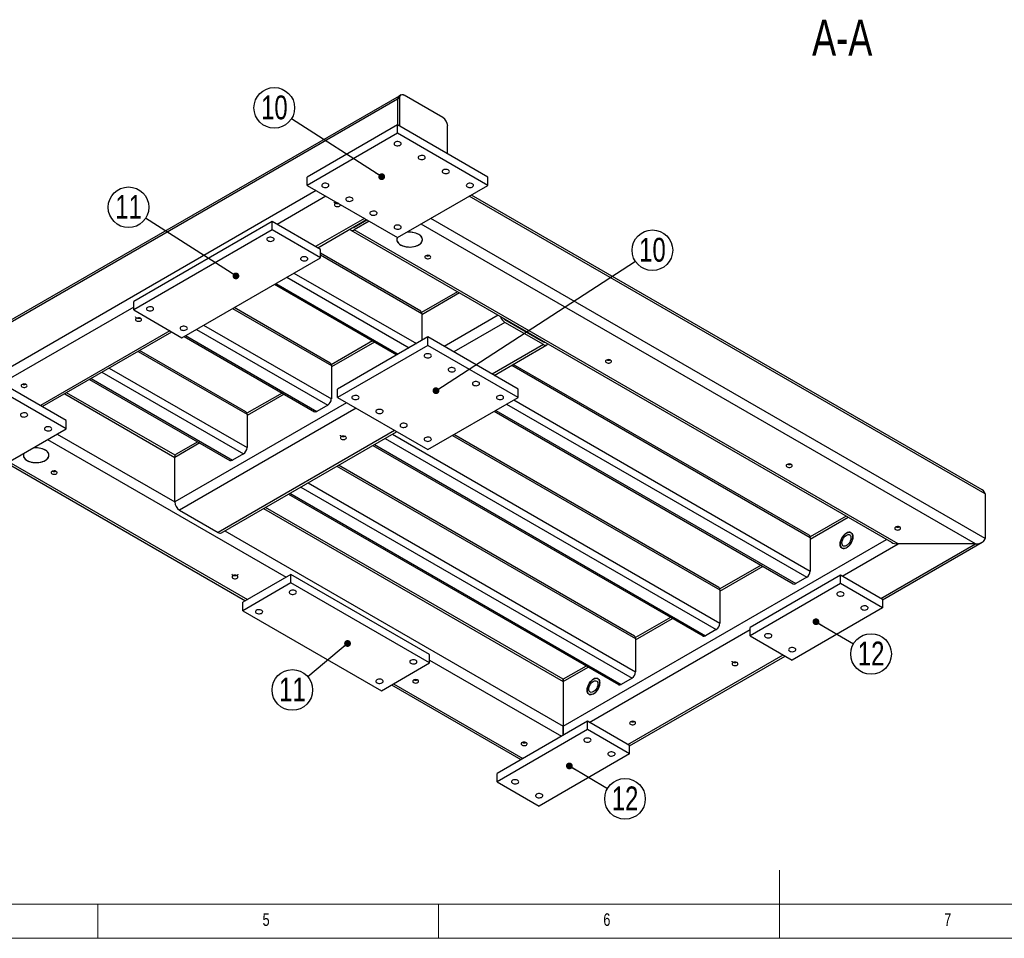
# Model space of a CAD drawing. Header units: millimetres. Extents: x 5 to 589, y 5 to 415.
# Tile 2 of 8: x 186 to 330, y 5 to 140. Entities that reach past the tile are written whole.
import ezdxf

# ---------------------------------------------------------------- set-up
doc = ezdxf.new("R2010")
doc.units = ezdxf.units.MM
doc.layers.add('NOTES', color=6, linetype='Continuous')
doc.layers.add('TRAIT-FORT', color=4, linetype='Continuous', lineweight=25)
doc.styles.add('SLDTEXTSTYLE0', font='TXT', dxfattribs={"width": 0.75})
doc.dimstyles.new('SLDDIMSTYLE5', dxfattribs={"dimtxt": 0.18, "dimasz": 1, "dimexe": 0, "dimexo": 0.0625, "dimgap": 0, "dimtad": 0, "dimtih": 1, "dimtoh": 1, "dimdec": 0, "dimrnd": 1e-09, "dimzin": 0, "dimdsep": 46, "dimtxsty": 'Standard', "dimblk1": 'DOT', "dimblk2": 'DOT', "dimsah": 1, "dimcen": 0.09, "dimadec": 0, "dimazin": 0, "dimtfac": 1, "dimtdec": 0, "dimtofl": 0, "dimtmove": 0, "dimatfit": 3, "dimldrblk": 'DOT', "dimfxl": 1, "dimfrac": 2, "dimtolj": 1, "dimtzin": 0, "dimarcsym": 0})

# ---------------------------------------------------------------- blocks, each defined once
blk = doc.blocks.new('SW_NOTE_19')
at = {"layer": 'NOTES', "color": 0}
blk.add_circle((2.57, -1.52), 2.98, dxfattribs=at)
at = {"layer": 'NOTES', "color": 0, "insert": (2.58, 0.3), "char_height": 3.5, "attachment_point": 2, "style": 'SLDTEXTSTYLE0'}
blk.add_mtext('12', dxfattribs=at)
blk = doc.blocks.new('_Dot')
at = {"color": 0, "linetype": 'ByBlock', "lineweight": -2}
blk.add_line((-0.5, 0), (-1, 0), dxfattribs=at)
at = {"color": 0, "linetype": 'ByBlock', "const_width": 0.5}
blk.add_lwpolyline([(-0.25, 0, 1), (0.25, 0, 1)], format="xyb", close=True, dxfattribs=at)
blk = doc.blocks.new('SW_NOTE_20')
at = {"layer": 'NOTES', "color": 0}
blk.add_circle((2.57, -1.51), 2.98, dxfattribs=at)
at = {"layer": 'NOTES', "color": 0, "insert": (2.58, 0.31), "char_height": 3.5, "attachment_point": 2, "style": 'SLDTEXTSTYLE0'}
blk.add_mtext('12', dxfattribs=at)
blk = doc.blocks.new('SW_NOTE_21')
at = {"layer": 'NOTES', "color": 0}
blk.add_circle((-2.28, -1.92), 2.98, dxfattribs=at)
at = {"layer": 'NOTES', "color": 0, "insert": (-2.27, -0.1), "char_height": 3.5, "attachment_point": 2, "style": 'SLDTEXTSTYLE0'}
blk.add_mtext('11', dxfattribs=at)
blk = doc.blocks.new('SW_NOTE_22')
at = {"layer": 'NOTES', "color": 0}
blk.add_circle((-2.51, 1.61), 2.98, dxfattribs=at)
at = {"layer": 'NOTES', "color": 0, "insert": (-2.5, 3.43), "char_height": 3.5, "attachment_point": 2, "style": 'SLDTEXTSTYLE0'}
blk.add_mtext('10', dxfattribs=at)
blk = doc.blocks.new('SW_NOTE_23')
at = {"layer": 'NOTES', "color": 0}
blk.add_circle((-2.51, 1.61), 2.98, dxfattribs=at)
at = {"layer": 'NOTES', "color": 0, "insert": (-2.5, 3.43), "char_height": 3.5, "attachment_point": 2, "style": 'SLDTEXTSTYLE0'}
blk.add_mtext('11', dxfattribs=at)
blk = doc.blocks.new('SW_NOTE_25')
at = {"layer": 'NOTES', "color": 0}
blk.add_circle((2.5, 1.62), 2.98, dxfattribs=at)
at = {"layer": 'NOTES', "color": 0, "insert": (2.51, 3.44), "char_height": 3.5, "attachment_point": 2, "style": 'SLDTEXTSTYLE0'}
blk.add_mtext('10', dxfattribs=at)

msp = doc.modelspace()

# ---------------------------------------------------------------- linework, layer by layer
at = {"lineweight": 18}
for p, q in [((297, 5), (297, 15)), ((10, 10), (584, 10)), ((197, 10), (197, 5)), ((247, 5), (247, 10)), ((5, 5), (589, 5))]:
    msp.add_line(p, q, dxfattribs=at)
at = {"layer": 'TRAIT-FORT', "lineweight": 25}
for p, q in [((241.19, 128.59), (172.46, 88.91)), ((241.46, 128.74), (241.19, 128.59)), ((247.61, 125.43), (241.96, 128.69)), ((240.99, 128.13), (172.04, 88.33)), ((241.25, 128.28), (240.99, 128.13)), ((240.99, 128.13), (240.99, 124.35)), ((241.25, 128.28), (241.25, 124.2)), ((240.99, 124.35), (227.73, 116.7)), ((240.99, 123.13), (240.99, 124.35)), ((254.24, 116.7), (240.99, 124.35)), ((240.99, 123.13), (227.73, 115.47)), ((254.24, 115.47), (240.99, 123.13)), ((248.32, 120.12), (248.32, 124.2)), ((227.73, 115.47), (227.73, 116.7)), ((254.24, 115.47), (254.24, 116.7)), ((229.05, 114.71), (181.5, 87.26)), ((227.73, 115.47), (240.99, 107.82)), ((240.99, 107.82), (254.24, 115.47)), ((230.47, 113.89), (223.31, 109.76)), ((327.16, 70.22), (251.5, 113.89)), ((326.75, 70.79), (251.8, 114.06)), ((222.6, 110.17), (202.27, 98.43)), ((222.6, 108.94), (222.6, 110.17)), ((229.67, 106.09), (222.6, 110.17)), ((236.12, 110.63), (228.96, 106.49)), ((229.26, 106.33), (236.42, 110.46)), ((234.62, 109.35), (236.48, 110.42)), ((236.83, 110.22), (234.62, 108.94)), ((325.75, 62.87), (244.43, 109.81)), ((327.16, 63.68), (245.85, 110.63)), ((222.6, 108.94), (202.27, 97.21)), ((229.67, 104.86), (222.6, 108.94)), ((234.12, 108.89), (313.44, 63.11)), ((234.62, 109.35), (234.56, 109.39)), ((314.44, 62.87), (234.62, 108.94)), ((229.67, 104.86), (229.67, 106.09)), ((244.37, 97.04), (229.67, 105.52)), ((209.34, 93.13), (229.67, 104.86)), ((229.67, 105.27), (244.52, 96.7)), ((225.78, 102.62), (243.73, 92.26)), ((224.72, 102), (242.66, 91.65)), ((222.91, 100.96), (240.85, 90.6)), ((223.13, 101.09), (241.07, 90.73)), ((249.77, 99.86), (244.51, 96.83)), ((250.06, 99.69), (244.52, 96.49)), ((202.27, 97.21), (202.27, 98.43)), ((202.27, 97.62), (182.91, 86.44)), ((202.27, 97.21), (209.34, 93.13)), ((216.77, 97.41), (231.26, 89.04)), ((231.11, 89.39), (216.99, 97.54)), ((244.52, 96.7), (244.52, 92.72)), ((255.72, 96.43), (247.79, 91.85)), ((256.72, 95.37), (249.21, 91.03)), ((256.78, 95.81), (256.72, 95.78)), ((256.72, 95.78), (262.37, 92.51)), ((262.37, 92.11), (256.72, 95.37)), ((207.57, 94.15), (188.57, 83.18)), ((188.86, 83.01), (207.87, 93.98)), ((211.46, 94.35), (230.73, 83.23)), ((212.52, 94.96), (231.26, 84.15)), ((209.65, 93.31), (228.77, 82.27)), ((209.87, 93.43), (229.14, 82.31)), ((237.29, 92.66), (231.25, 89.17)), ((237.58, 92.49), (231.26, 88.84)), ((245.4, 93.23), (232.15, 85.57)), ((245.4, 92), (245.4, 93.23)), ((258.66, 85.57), (245.4, 93.23)), ((262.44, 92.55), (262.37, 92.51)), ((202.92, 91.12), (218.89, 81.9)), ((218.73, 82.24), (203.14, 91.25)), ((245.4, 92), (232.15, 84.35)), ((258.66, 84.35), (245.4, 92)), ((262.37, 92.11), (254.86, 87.77)), ((255.15, 87.6), (262.87, 92.06)), ((192.37, 80.98), (179.11, 88.64)), ((198.68, 88.67), (218.89, 77)), ((231.26, 89.04), (231.26, 84.15)), ((257.72, 89.08), (301.53, 63.79)), ((301.38, 64.13), (257.94, 89.21)), ((192.37, 79.76), (179.11, 87.41)), ((195.8, 87.01), (216.39, 75.13)), ((196.02, 87.14), (216.77, 75.17)), ((197.61, 88.06), (218.36, 76.08)), ((232.15, 84.35), (232.15, 85.57)), ((258.66, 84.35), (258.66, 85.57)), ((192.14, 84.9), (208.28, 75.57)), ((208.34, 75.88), (192.43, 85.06)), ((224.03, 85), (218.88, 82.03)), ((224.32, 84.84), (218.89, 81.7)), ((232.15, 84.35), (245.4, 76.7)), ((245.4, 76.7), (258.66, 84.35)), ((258.04, 83.99), (301.53, 58.89)), ((233.47, 83.58), (208.28, 69.04)), ((234.89, 82.77), (208.99, 67.82)), ((230.73, 83.23), (229.14, 82.31)), ((255.39, 82.46), (299.41, 57.05)), ((256.98, 83.38), (301, 57.97)), ((192.37, 79.76), (192.37, 80.98)), ((218.89, 81.9), (218.89, 77)), ((255.17, 82.33), (299.03, 57.01)), ((179.11, 72.1), (192.37, 79.76)), ((240.54, 79.5), (214.65, 64.55)), ((189.63, 78.18), (224.63, 57.97)), ((191.05, 78.99), (208.28, 69.04)), ((215.15, 64.5), (240.84, 79.33)), ((239.16, 78.36), (287.74, 50.32)), ((240.22, 78.98), (288.27, 51.23)), ((249.03, 78.79), (288.27, 56.13)), ((288.12, 56.48), (249.25, 78.91)), ((211.95, 77.69), (208.28, 75.57)), ((211.66, 77.86), (208.49, 76.03)), ((237.35, 77.32), (285.78, 49.36)), ((237.57, 77.45), (286.15, 49.4)), ((208.28, 69.04), (208.28, 75.57)), ((218.36, 76.08), (216.77, 75.17)), ((183.68, 74.74), (218.68, 54.53)), ((183.97, 74.91), (218.98, 54.7)), ((232.09, 74.28), (275.9, 48.99)), ((275.74, 49.33), (232.31, 74.41)), ((226.78, 71.22), (275.37, 43.17)), ((227.84, 71.83), (275.9, 44.09)), ((224.97, 70.17), (273.4, 42.22)), ((225.19, 70.3), (273.78, 42.25)), ((327.16, 70.22), (327.16, 63.68)), ((221.3, 68.06), (265.29, 42.66)), ((265.29, 43), (221.6, 68.23)), ((208.99, 67.82), (214.65, 64.55)), ((306.78, 66.95), (301.52, 63.91)), ((301.53, 63.58), (307.07, 66.78)), ((215.65, 64.79), (265.29, 36.13)), ((301.53, 63.79), (301.53, 58.89)), ((265.29, 36.13), (312.73, 63.52)), ((306.22, 58.12), (314.44, 62.87)), ((311.87, 54.86), (325.75, 62.87)), ((312.14, 54.67), (326.75, 63.11)), ((325.75, 62.87), (314.44, 62.87)), ((294.3, 59.75), (288.26, 56.26)), ((288.27, 55.93), (294.59, 59.58)), ((225.34, 58.38), (218.27, 54.3)), ((225.34, 57.15), (225.34, 58.38)), ((245.67, 46.64), (225.34, 58.38)), ((305.95, 58.28), (292.69, 50.62)), ((301, 57.97), (299.41, 57.05)), ((305.95, 57.05), (305.95, 58.28)), ((312.14, 54.7), (305.95, 58.28)), ((225.34, 57.15), (218.27, 53.07)), ((245.67, 45.42), (225.34, 57.15)), ((305.95, 57.05), (292.69, 49.4)), ((312.14, 53.48), (305.95, 57.05)), ((288.27, 56.13), (288.27, 51.23)), ((218.27, 53.07), (218.27, 54.3)), ((312.14, 53.48), (298.88, 45.82)), ((312.14, 54.7), (312.14, 53.48)), ((218.27, 53.07), (238.6, 41.33)), ((281.04, 52.09), (275.89, 49.12)), ((275.9, 48.79), (281.33, 51.92)), ((292.69, 49.4), (292.69, 50.62)), ((269.09, 36.69), (292.69, 50.32)), ((287.74, 50.32), (286.15, 49.4)), ((292.69, 49.4), (298.88, 45.82)), ((275.9, 48.99), (275.9, 44.09)), ((245.67, 45.42), (245.67, 46.64)), ((274.75, 33.43), (297.55, 46.59)), ((275.01, 33.24), (297.85, 46.42)), ((238.6, 41.33), (245.67, 45.42)), ((245.67, 45.83), (265.03, 34.65)), ((268.67, 44.95), (265.29, 43)), ((265.29, 42.66), (268.96, 44.78)), ((240.07, 42.19), (259.08, 31.22)), ((240.37, 42.36), (259.37, 31.38)), ((265.29, 43), (265.29, 42.66)), ((265.29, 42.66), (265.29, 43)), ((265.29, 42.66), (265.29, 36.13)), ((275.37, 43.17), (273.78, 42.25)), ((268.83, 36.84), (255.57, 29.19)), ((265.29, 36.13), (265.29, 34.8)), ((265.29, 34.8), (265.29, 36.13)), ((268.83, 35.62), (268.83, 36.84)), ((275.01, 33.27), (268.83, 36.84)), ((268.83, 35.62), (255.57, 27.97)), ((275.01, 32.05), (268.83, 35.62)), ((275.01, 32.05), (275.01, 33.27)), ((275.01, 32.05), (261.76, 24.39)), ((255.57, 27.97), (255.57, 29.19)), ((255.57, 27.97), (261.76, 24.39))]:
    msp.add_line(p, q, dxfattribs=at)
at = {"layer": 'TRAIT-FORT', "lineweight": 25, "flags": 128}
for points in [[(240.61, 121.81), (240.52, 121.74), (240.46, 121.65), (240.46, 121.56), (240.5, 121.48), (240.58, 121.4), (240.7, 121.34), (240.85, 121.3), (241, 121.29), (241.16, 121.31), (241.3, 121.35), (241.41, 121.42), (241.49, 121.5), (241.52, 121.59), (241.5, 121.68), (241.43, 121.76), (241.33, 121.83), (241.2, 121.88), (241.04, 121.9), (240.89, 121.9), (240.74, 121.87), (240.61, 121.81)], [(244.14, 119.77), (244.05, 119.7), (244, 119.61), (243.99, 119.52), (244.03, 119.43), (244.12, 119.36), (244.24, 119.3), (244.38, 119.26), (244.54, 119.25), (244.7, 119.27), (244.84, 119.31), (244.95, 119.37), (245.02, 119.46), (245.05, 119.55), (245.03, 119.64), (244.97, 119.72), (244.87, 119.79), (244.73, 119.84), (244.58, 119.86), (244.42, 119.86), (244.27, 119.83), (244.14, 119.77)], [(247.68, 117.73), (247.59, 117.66), (247.53, 117.57), (247.53, 117.48), (247.57, 117.39), (247.65, 117.32), (247.77, 117.26), (247.92, 117.22), (248.08, 117.21), (248.23, 117.23), (248.37, 117.27), (248.48, 117.33), (248.56, 117.41), (248.59, 117.5), (248.57, 117.6), (248.51, 117.68), (248.4, 117.75), (248.27, 117.8), (248.12, 117.82), (247.96, 117.82), (247.81, 117.79), (247.68, 117.73)], [(230, 115.69), (229.91, 115.62), (229.86, 115.53), (229.85, 115.44), (229.89, 115.35), (229.98, 115.27), (230.1, 115.22), (230.24, 115.18), (230.4, 115.17), (230.55, 115.19), (230.69, 115.23), (230.81, 115.29), (230.88, 115.37), (230.91, 115.46), (230.89, 115.55), (230.83, 115.64), (230.72, 115.71), (230.59, 115.76), (230.44, 115.78), (230.28, 115.78), (230.13, 115.75), (230, 115.69)], [(251.22, 115.69), (251.12, 115.62), (251.07, 115.53), (251.06, 115.44), (251.1, 115.35), (251.19, 115.27), (251.31, 115.22), (251.45, 115.18), (251.61, 115.17), (251.77, 115.19), (251.91, 115.23), (252.02, 115.29), (252.09, 115.37), (252.12, 115.46), (252.1, 115.55), (252.04, 115.64), (251.94, 115.71), (251.8, 115.76), (251.65, 115.78), (251.49, 115.78), (251.34, 115.75), (251.22, 115.69)], [(232.35, 112.8), (232.34, 112.8), (232.2, 112.78), (232.06, 112.78), (231.92, 112.81), (231.81, 112.86), (231.74, 112.93), (231.71, 113.02), (231.71, 113.03)], [(232.25, 112.86), (232.13, 112.87), (231.99, 112.85), (231.86, 112.81), (231.77, 112.75), (231.72, 112.67), (231.71, 112.59), (231.75, 112.51), (231.84, 112.44)], [(231.84, 112.44), (231.95, 112.39), (232.09, 112.37), (232.24, 112.37), (232.37, 112.4), (232.48, 112.45), (232.55, 112.53), (232.58, 112.61), (232.57, 112.68)], [(233.54, 113.65), (233.44, 113.58), (233.39, 113.49), (233.39, 113.4), (233.43, 113.31), (233.51, 113.23), (233.63, 113.17), (233.78, 113.14), (233.93, 113.13), (234.09, 113.14), (234.23, 113.19), (234.34, 113.25), (234.42, 113.33), (234.44, 113.42), (234.43, 113.51), (234.36, 113.6), (234.26, 113.67), (234.13, 113.71), (233.97, 113.74), (233.82, 113.74), (233.67, 113.7), (233.54, 113.65)], [(237.07, 111.61), (236.98, 111.54), (236.93, 111.45), (236.92, 111.36), (236.96, 111.27), (237.05, 111.19), (237.17, 111.13), (237.31, 111.1), (237.47, 111.09), (237.62, 111.1), (237.76, 111.15), (237.88, 111.21), (237.95, 111.29), (237.98, 111.38), (237.96, 111.47), (237.9, 111.56), (237.8, 111.63), (237.66, 111.67), (237.51, 111.7), (237.35, 111.69), (237.2, 111.66), (237.07, 111.61)], [(240.61, 109.57), (240.52, 109.49), (240.46, 109.41), (240.46, 109.32), (240.5, 109.23), (240.58, 109.15), (240.7, 109.09), (240.85, 109.06), (241, 109.05), (241.16, 109.06), (241.3, 109.1), (241.41, 109.17), (241.49, 109.25), (241.52, 109.34), (241.5, 109.43), (241.43, 109.51), (241.33, 109.58), (241.2, 109.63), (241.04, 109.66), (240.89, 109.65), (240.74, 109.62), (240.61, 109.57)], [(244.08, 106.75), (244.27, 106.88), (244.42, 107.02), (244.53, 107.17), (244.6, 107.33), (244.63, 107.49), (244.61, 107.66), (244.55, 107.82), (244.45, 107.98), (244.31, 108.12), (244.13, 108.25), (243.92, 108.36), (243.68, 108.46), (243.42, 108.53), (243.14, 108.57), (242.86, 108.6), (242.57, 108.59), (242.29, 108.56), (242.27, 108.56)], [(221.96, 107.78), (221.87, 107.71), (221.81, 107.62), (221.81, 107.53), (221.85, 107.44), (221.93, 107.37), (222.05, 107.31), (222.2, 107.27), (222.35, 107.26), (222.51, 107.28), (222.65, 107.32), (222.76, 107.38), (222.84, 107.46), (222.87, 107.55), (222.85, 107.65), (222.78, 107.73), (222.68, 107.8), (222.55, 107.85), (222.39, 107.87), (222.24, 107.87), (222.09, 107.84), (221.96, 107.78)], [(240.96, 107.83), (240.92, 107.74), (240.88, 107.58), (240.89, 107.41), (240.94, 107.25), (241.03, 107.09), (241.16, 106.94), (241.33, 106.81), (241.53, 106.69), (241.76, 106.6), (242.02, 106.52), (242.29, 106.47), (242.57, 106.44), (242.86, 106.43), (243.14, 106.46), (243.42, 106.5), (243.68, 106.57), (243.92, 106.67), (244.13, 106.78), (244.31, 106.91), (244.45, 107.05), (244.55, 107.21), (244.61, 107.37), (244.63, 107.54), (244.6, 107.7), (244.53, 107.86), (244.42, 108.01), (244.27, 108.15), (244.08, 108.28), (244.08, 108.28)], [(240.96, 107.83), (240.94, 107.78), (240.89, 107.62), (240.88, 107.45), (240.92, 107.29), (241, 107.13), (241.12, 106.98), (241.28, 106.84), (241.48, 106.72), (241.7, 106.62), (241.95, 106.54), (242.22, 106.48), (242.5, 106.44), (242.79, 106.43), (243.07, 106.45), (243.35, 106.49), (243.62, 106.55), (243.86, 106.64), (244.08, 106.75)], [(226.91, 104.93), (226.82, 104.85), (226.76, 104.77), (226.76, 104.67), (226.8, 104.59), (226.88, 104.51), (227, 104.45), (227.15, 104.41), (227.3, 104.4), (227.46, 104.42), (227.6, 104.46), (227.71, 104.53), (227.79, 104.61), (227.82, 104.7), (227.8, 104.79), (227.73, 104.87), (227.63, 104.94), (227.5, 104.99), (227.34, 105.01), (227.19, 105.01), (227.04, 104.98), (226.91, 104.93)], [(245.1, 104.79), (245.21, 104.74), (245.35, 104.71), (245.49, 104.72), (245.63, 104.75), (245.74, 104.8), (245.81, 104.87), (245.84, 104.95), (245.82, 105.04), (245.76, 105.11), (245.66, 105.17), (245.53, 105.21), (245.39, 105.22), (245.25, 105.2), (245.12, 105.16), (245.03, 105.09), (244.98, 105.02), (244.97, 104.93), (245.01, 104.85), (245.1, 104.79)], [(204.28, 97.58), (204.19, 97.5), (204.14, 97.42), (204.13, 97.33), (204.17, 97.24), (204.25, 97.16), (204.37, 97.1), (204.52, 97.06), (204.68, 97.05), (204.83, 97.07), (204.97, 97.11), (205.08, 97.18), (205.16, 97.26), (205.19, 97.35), (205.17, 97.44), (205.11, 97.52), (205, 97.59), (204.87, 97.64), (204.72, 97.67), (204.56, 97.66), (204.41, 97.63), (204.28, 97.58)], [(203.29, 96.01), (203.17, 95.96), (203.03, 95.94), (202.89, 95.94), (202.75, 95.97), (202.64, 96.02), (202.57, 96.1), (202.54, 96.18), (202.54, 96.19)], [(202.67, 95.6), (202.79, 95.55), (202.92, 95.53), (203.07, 95.53), (203.2, 95.56), (203.31, 95.62), (203.39, 95.69), (203.42, 95.77), (203.4, 95.85), (203.33, 95.93), (203.23, 95.98), (203.1, 96.02), (202.96, 96.03), (202.82, 96.01), (202.7, 95.97), (202.6, 95.91), (202.55, 95.83), (202.54, 95.75), (202.59, 95.67), (202.67, 95.6)], [(209.23, 94.72), (209.14, 94.65), (209.09, 94.56), (209.08, 94.47), (209.12, 94.38), (209.2, 94.3), (209.32, 94.24), (209.47, 94.21), (209.63, 94.2), (209.78, 94.21), (209.92, 94.26), (210.03, 94.32), (210.11, 94.4), (210.14, 94.49), (210.12, 94.58), (210.06, 94.67), (209.95, 94.74), (209.82, 94.78), (209.67, 94.81), (209.51, 94.8), (209.36, 94.77), (209.23, 94.72)], [(245.03, 90.69), (244.93, 90.62), (244.88, 90.53), (244.88, 90.44), (244.92, 90.35), (245, 90.27), (245.12, 90.21), (245.27, 90.18), (245.42, 90.17), (245.58, 90.18), (245.72, 90.23), (245.83, 90.29), (245.91, 90.37), (245.94, 90.46), (245.92, 90.55), (245.85, 90.64), (245.75, 90.7), (245.62, 90.75), (245.46, 90.78), (245.31, 90.77), (245.16, 90.74), (245.03, 90.69)], [(271.61, 89.48), (271.73, 89.43), (271.87, 89.41), (272.01, 89.41), (272.14, 89.44), (272.25, 89.49), (272.33, 89.56), (272.36, 89.65), (272.34, 89.73), (272.28, 89.8), (272.18, 89.86), (272.05, 89.9), (271.9, 89.91), (271.76, 89.89), (271.64, 89.85), (271.55, 89.79), (271.49, 89.71), (271.49, 89.62), (271.53, 89.55), (271.61, 89.48)], [(248.56, 88.65), (248.47, 88.57), (248.42, 88.49), (248.41, 88.4), (248.45, 88.31), (248.54, 88.23), (248.66, 88.17), (248.8, 88.13), (248.96, 88.12), (249.12, 88.14), (249.26, 88.18), (249.37, 88.25), (249.44, 88.33), (249.47, 88.42), (249.45, 88.51), (249.39, 88.59), (249.29, 88.66), (249.15, 88.71), (249, 88.74), (248.84, 88.73), (248.69, 88.7), (248.56, 88.65)], [(252.1, 86.61), (252.01, 86.53), (251.95, 86.45), (251.95, 86.36), (251.99, 86.27), (252.07, 86.19), (252.19, 86.13), (252.34, 86.09), (252.5, 86.08), (252.65, 86.1), (252.79, 86.14), (252.9, 86.21), (252.98, 86.29), (253.01, 86.38), (252.99, 86.47), (252.93, 86.55), (252.82, 86.62), (252.69, 86.67), (252.54, 86.69), (252.38, 86.69), (252.23, 86.66), (252.1, 86.61)], [(185.87, 85.91), (185.99, 85.86), (186.13, 85.83), (186.27, 85.84), (186.41, 85.87), (186.52, 85.92), (186.59, 85.99), (186.62, 86.07), (186.6, 86.16), (186.54, 86.23), (186.44, 86.29), (186.31, 86.33), (186.17, 86.34), (186.03, 86.32), (185.9, 86.28), (185.81, 86.21), (185.76, 86.14), (185.75, 86.05), (185.79, 85.97), (185.87, 85.91)], [(234.42, 84.57), (234.33, 84.49), (234.28, 84.41), (234.27, 84.31), (234.31, 84.23), (234.4, 84.15), (234.52, 84.09), (234.66, 84.05), (234.82, 84.04), (234.97, 84.06), (235.11, 84.1), (235.23, 84.17), (235.3, 84.25), (235.33, 84.34), (235.31, 84.43), (235.25, 84.51), (235.14, 84.58), (235.01, 84.63), (234.86, 84.65), (234.7, 84.65), (234.55, 84.62), (234.42, 84.57)], [(255.64, 84.57), (255.54, 84.49), (255.49, 84.41), (255.48, 84.31), (255.52, 84.23), (255.61, 84.15), (255.73, 84.09), (255.87, 84.05), (256.03, 84.04), (256.19, 84.06), (256.33, 84.1), (256.44, 84.17), (256.51, 84.25), (256.54, 84.34), (256.52, 84.43), (256.46, 84.51), (256.36, 84.58), (256.22, 84.63), (256.07, 84.65), (255.91, 84.65), (255.76, 84.62), (255.64, 84.57)], [(237.96, 82.52), (237.86, 82.45), (237.81, 82.37), (237.81, 82.27), (237.85, 82.19), (237.93, 82.11), (238.05, 82.05), (238.2, 82.01), (238.35, 82), (238.51, 82.02), (238.65, 82.06), (238.76, 82.13), (238.83, 82.21), (238.86, 82.3), (238.85, 82.39), (238.78, 82.47), (238.68, 82.54), (238.55, 82.59), (238.39, 82.61), (238.23, 82.61), (238.09, 82.58), (237.96, 82.52)], [(185.81, 82.01), (185.71, 81.94), (185.66, 81.85), (185.66, 81.76), (185.7, 81.68), (185.78, 81.6), (185.9, 81.54), (186.05, 81.5), (186.2, 81.49), (186.36, 81.51), (186.5, 81.55), (186.61, 81.62), (186.69, 81.7), (186.72, 81.79), (186.7, 81.88), (186.63, 81.96), (186.53, 82.03), (186.4, 82.08), (186.24, 82.1), (186.09, 82.1), (185.94, 82.07), (185.81, 82.01)], [(189.34, 79.97), (189.25, 79.9), (189.2, 79.81), (189.19, 79.72), (189.23, 79.63), (189.32, 79.56), (189.44, 79.5), (189.58, 79.46), (189.74, 79.45), (189.9, 79.47), (190.04, 79.51), (190.15, 79.57), (190.22, 79.66), (190.25, 79.75), (190.23, 79.84), (190.17, 79.92), (190.07, 79.99), (189.93, 80.04), (189.78, 80.06), (189.62, 80.06), (189.47, 80.03), (189.34, 79.97)], [(241.49, 80.48), (241.4, 80.41), (241.35, 80.32), (241.34, 80.23), (241.38, 80.14), (241.47, 80.07), (241.59, 80.01), (241.73, 79.97), (241.89, 79.96), (242.04, 79.98), (242.18, 80.02), (242.3, 80.08), (242.37, 80.17), (242.4, 80.26), (242.38, 80.35), (242.32, 80.43), (242.22, 80.5), (242.08, 80.55), (241.93, 80.57), (241.77, 80.57), (241.62, 80.54), (241.49, 80.48)], [(233.34, 78.66), (233.22, 78.61), (233.08, 78.59), (232.94, 78.59), (232.81, 78.62), (232.7, 78.68), (232.62, 78.75), (232.59, 78.83), (232.59, 78.84)], [(232.72, 78.25), (232.84, 78.2), (232.98, 78.18), (233.12, 78.18), (233.25, 78.21), (233.36, 78.27), (233.44, 78.34), (233.47, 78.42), (233.45, 78.5), (233.39, 78.58), (233.28, 78.64), (233.15, 78.67), (233.01, 78.68), (232.87, 78.67), (232.75, 78.62), (232.65, 78.56), (232.6, 78.48), (232.6, 78.4), (232.64, 78.32), (232.72, 78.25)], [(245.03, 78.44), (244.93, 78.37), (244.88, 78.28), (244.88, 78.19), (244.92, 78.1), (245, 78.03), (245.12, 77.97), (245.27, 77.93), (245.42, 77.92), (245.58, 77.94), (245.72, 77.98), (245.83, 78.04), (245.91, 78.12), (245.94, 78.21), (245.92, 78.31), (245.85, 78.39), (245.75, 78.46), (245.62, 78.51), (245.46, 78.53), (245.31, 78.53), (245.16, 78.5), (245.03, 78.44)], [(186.14, 76.16), (186.12, 76.11), (186.08, 75.94), (186.09, 75.78), (186.13, 75.61), (186.23, 75.46), (186.36, 75.31), (186.53, 75.17), (186.73, 75.06), (186.96, 74.96), (187.22, 74.88), (187.49, 74.83), (187.77, 74.8), (188.06, 74.8), (188.34, 74.82), (188.62, 74.87), (188.88, 74.94), (189.12, 75.03), (189.33, 75.14), (189.51, 75.27), (189.65, 75.42), (189.75, 75.57), (189.81, 75.73), (189.83, 75.9), (189.8, 76.06), (189.73, 76.23), (189.62, 76.38), (189.46, 76.52), (189.28, 76.64), (189.28, 76.64)], [(189.28, 75.11), (189.46, 75.24), (189.62, 75.38), (189.73, 75.53), (189.8, 75.69), (189.83, 75.86), (189.81, 76.02), (189.75, 76.19), (189.65, 76.34), (189.51, 76.48), (189.33, 76.61), (189.12, 76.73), (188.88, 76.82), (188.62, 76.89), (188.34, 76.94), (188.06, 76.96), (187.77, 76.96), (187.49, 76.93), (187.46, 76.92)], [(186.14, 76.16), (186.13, 76.15), (186.09, 75.98), (186.08, 75.82), (186.12, 75.65), (186.2, 75.49), (186.32, 75.34), (186.48, 75.21), (186.68, 75.08), (186.9, 74.98), (187.15, 74.9), (187.42, 74.84), (187.7, 74.81), (187.99, 74.8), (188.27, 74.81), (188.55, 74.85), (188.82, 74.92), (189.06, 75.01), (189.28, 75.11)], [(298.13, 74.17), (298.25, 74.12), (298.38, 74.1), (298.53, 74.1), (298.66, 74.13), (298.77, 74.19), (298.85, 74.26), (298.87, 74.34), (298.86, 74.42), (298.79, 74.5), (298.69, 74.55), (298.56, 74.59), (298.42, 74.6), (298.28, 74.58), (298.15, 74.54), (298.06, 74.48), (298.01, 74.4), (298, 74.32), (298.04, 74.24), (298.13, 74.17)], [(190.29, 73.15), (190.41, 73.1), (190.55, 73.08), (190.69, 73.08), (190.83, 73.11), (190.94, 73.16), (191.01, 73.24), (191.04, 73.32), (191.02, 73.4), (190.96, 73.47), (190.86, 73.53), (190.73, 73.57), (190.59, 73.58), (190.44, 73.56), (190.32, 73.52), (190.23, 73.46), (190.18, 73.38), (190.17, 73.3), (190.21, 73.22), (190.29, 73.15)], [(314.04, 64.99), (314.16, 64.94), (314.29, 64.91), (314.44, 64.92), (314.57, 64.95), (314.68, 65), (314.75, 65.07), (314.78, 65.15), (314.77, 65.24), (314.7, 65.31), (314.6, 65.37), (314.47, 65.41), (314.33, 65.42), (314.19, 65.4), (314.06, 65.36), (313.97, 65.29), (313.92, 65.22), (313.91, 65.13), (313.95, 65.05), (314.04, 64.99)], [(305.91, 62.84), (305.92, 63.05), (305.97, 63.27), (306.05, 63.49), (306.15, 63.7), (306.28, 63.91), (306.42, 64.1), (306.58, 64.26), (306.75, 64.4), (306.92, 64.5), (307.09, 64.56), (307.25, 64.58), (307.39, 64.56), (307.52, 64.5), (307.62, 64.4), (307.7, 64.27), (307.75, 64.1), (307.76, 63.91), (307.75, 63.71), (307.7, 63.49), (307.62, 63.27), (307.52, 63.05), (307.39, 62.85), (307.25, 62.66), (307.09, 62.49), (306.92, 62.36), (306.75, 62.26), (306.58, 62.2), (306.42, 62.18), (306.28, 62.2), (306.15, 62.26), (306.05, 62.36), (305.97, 62.49), (305.92, 62.65), (305.91, 62.84)], [(306.83, 62.31), (307, 62.42), (307.17, 62.57), (307.32, 62.75), (307.46, 62.95), (307.57, 63.16), (307.67, 63.38), (307.73, 63.6), (307.76, 63.81), (307.76, 64.01), (307.73, 64.19), (307.67, 64.34), (307.57, 64.45), (307.46, 64.53), (307.32, 64.57), (307.17, 64.57), (307, 64.53), (306.83, 64.45), (306.66, 64.33), (306.5, 64.18), (306.35, 64.01), (306.21, 63.81), (306.09, 63.6), (306, 63.38), (305.94, 63.16), (305.91, 62.94), (305.91, 62.75), (305.94, 62.57), (306, 62.42), (306.09, 62.31), (306.21, 62.23), (306.35, 62.19), (306.5, 62.19), (306.66, 62.23), (306.83, 62.31)], [(306.17, 63), (306.19, 63.17), (306.23, 63.35), (306.31, 63.54), (306.41, 63.71), (306.52, 63.88), (306.66, 64.01), (306.8, 64.12), (306.94, 64.2), (307.08, 64.23), (307.21, 64.23), (307.32, 64.18), (307.4, 64.1), (307.46, 63.99), (307.49, 63.84), (307.49, 63.68), (307.46, 63.5), (307.4, 63.31), (307.32, 63.13), (307.21, 62.96), (307.08, 62.81), (306.94, 62.69), (306.8, 62.59), (306.66, 62.54), (306.52, 62.52), (306.41, 62.55), (306.31, 62.61), (306.23, 62.71), (306.19, 62.84), (306.17, 63)], [(217.56, 58.43), (217.55, 58.38), (217.5, 58.3), (217.4, 58.24), (217.28, 58.19), (217.14, 58.18), (217, 58.19), (216.87, 58.22), (216.76, 58.28), (216.7, 58.36), (216.68, 58.43)], [(216.81, 57.84), (216.93, 57.79), (217.07, 57.77), (217.21, 57.77), (217.34, 57.8), (217.45, 57.86), (217.53, 57.93), (217.56, 58.01), (217.54, 58.09), (217.48, 58.17), (217.37, 58.23), (217.25, 58.26), (217.1, 58.27), (216.96, 58.26), (216.84, 58.21), (216.74, 58.15), (216.69, 58.07), (216.69, 57.99), (216.73, 57.91), (216.81, 57.84)], [(225.23, 55.56), (225.36, 55.5), (225.51, 55.47), (225.66, 55.47), (225.82, 55.49), (225.95, 55.54), (226.06, 55.61), (226.12, 55.7), (226.14, 55.79), (226.11, 55.88), (226.03, 55.96), (225.92, 56.02), (225.78, 56.06), (225.63, 56.08), (225.47, 56.07), (225.32, 56.03), (225.2, 55.97), (225.12, 55.9), (225.08, 55.81), (225.08, 55.72), (225.14, 55.63), (225.23, 55.56)], [(305.57, 55.74), (305.48, 55.66), (305.43, 55.58), (305.42, 55.49), (305.46, 55.4), (305.55, 55.32), (305.67, 55.26), (305.81, 55.22), (305.97, 55.21), (306.13, 55.23), (306.27, 55.27), (306.38, 55.34), (306.45, 55.42), (306.48, 55.51), (306.46, 55.6), (306.4, 55.68), (306.3, 55.75), (306.16, 55.8), (306.01, 55.82), (305.85, 55.82), (305.7, 55.79), (305.57, 55.74)], [(309.11, 53.7), (309.02, 53.62), (308.96, 53.54), (308.96, 53.44), (309, 53.36), (309.08, 53.28), (309.2, 53.22), (309.35, 53.18), (309.51, 53.17), (309.66, 53.19), (309.8, 53.23), (309.91, 53.3), (309.99, 53.38), (310.02, 53.47), (310, 53.56), (309.94, 53.64), (309.83, 53.71), (309.7, 53.76), (309.55, 53.78), (309.39, 53.78), (309.24, 53.75), (309.11, 53.7)], [(220.28, 52.7), (220.41, 52.65), (220.56, 52.62), (220.72, 52.61), (220.87, 52.64), (221, 52.68), (221.11, 52.75), (221.17, 52.84), (221.19, 52.93), (221.16, 53.02), (221.08, 53.1), (220.97, 53.16), (220.83, 53.21), (220.68, 53.22), (220.52, 53.21), (220.37, 53.18), (220.25, 53.12), (220.17, 53.04), (220.13, 52.95), (220.13, 52.86), (220.19, 52.77), (220.28, 52.7)], [(294.97, 49.61), (294.87, 49.54), (294.82, 49.45), (294.82, 49.36), (294.86, 49.27), (294.94, 49.2), (295.06, 49.14), (295.21, 49.1), (295.36, 49.09), (295.52, 49.11), (295.66, 49.15), (295.77, 49.21), (295.85, 49.3), (295.87, 49.39), (295.86, 49.48), (295.79, 49.56), (295.69, 49.63), (295.56, 49.68), (295.4, 49.7), (295.25, 49.7), (295.1, 49.67), (294.97, 49.61)], [(298.5, 47.57), (298.41, 47.5), (298.36, 47.41), (298.35, 47.32), (298.39, 47.23), (298.48, 47.16), (298.6, 47.1), (298.74, 47.06), (298.9, 47.05), (299.05, 47.07), (299.19, 47.11), (299.31, 47.17), (299.38, 47.25), (299.41, 47.34), (299.39, 47.44), (299.33, 47.52), (299.23, 47.59), (299.09, 47.64), (298.94, 47.66), (298.78, 47.66), (298.63, 47.63), (298.5, 47.57)], [(242.91, 45.35), (243.03, 45.3), (243.18, 45.27), (243.34, 45.27), (243.5, 45.29), (243.63, 45.34), (243.73, 45.41), (243.8, 45.49), (243.81, 45.58), (243.78, 45.67), (243.71, 45.75), (243.6, 45.82), (243.46, 45.86), (243.3, 45.88), (243.15, 45.87), (243, 45.83), (242.88, 45.77), (242.8, 45.69), (242.76, 45.6), (242.76, 45.51), (242.81, 45.43), (242.91, 45.35)], [(290.79, 45.49), (290.67, 45.45), (290.54, 45.42), (290.39, 45.42), (290.26, 45.46), (290.15, 45.51), (290.07, 45.58), (290.05, 45.66), (290.05, 45.67)], [(290.17, 45.09), (290.29, 45.04), (290.43, 45.01), (290.57, 45.02), (290.71, 45.05), (290.82, 45.1), (290.89, 45.17), (290.92, 45.25), (290.9, 45.34), (290.84, 45.41), (290.74, 45.47), (290.61, 45.51), (290.46, 45.52), (290.32, 45.5), (290.2, 45.46), (290.11, 45.39), (290.05, 45.32), (290.05, 45.23), (290.09, 45.15), (290.17, 45.09)], [(237.96, 42.5), (238.09, 42.44), (238.23, 42.41), (238.39, 42.41), (238.55, 42.43), (238.68, 42.48), (238.78, 42.55), (238.85, 42.63), (238.86, 42.72), (238.83, 42.81), (238.76, 42.89), (238.65, 42.96), (238.51, 43), (238.35, 43.02), (238.2, 43.01), (238.05, 42.97), (237.93, 42.91), (237.85, 42.83), (237.81, 42.75), (237.81, 42.66), (237.86, 42.57), (237.96, 42.5)], [(243.33, 42.53), (243.44, 42.49), (243.58, 42.46), (243.73, 42.47), (243.86, 42.5), (243.97, 42.55), (244.04, 42.62), (244.07, 42.7), (244.06, 42.78), (243.99, 42.86), (243.89, 42.92), (243.76, 42.95), (243.62, 42.96), (243.48, 42.95), (243.35, 42.91), (243.26, 42.84), (243.21, 42.76), (243.2, 42.68), (243.24, 42.6), (243.33, 42.53)], [(268.78, 41.41), (268.8, 41.62), (268.85, 41.84), (268.92, 42.06), (269.03, 42.27), (269.15, 42.48), (269.3, 42.67), (269.46, 42.83), (269.63, 42.97), (269.8, 43.06), (269.97, 43.13), (270.12, 43.15), (270.27, 43.13), (270.4, 43.07), (270.5, 42.97), (270.58, 42.83), (270.62, 42.67), (270.64, 42.48), (270.62, 42.28), (270.58, 42.06), (270.5, 41.84), (270.4, 41.62), (270.27, 41.42), (270.12, 41.23), (269.97, 41.06), (269.8, 40.93), (269.63, 40.83), (269.46, 40.77), (269.3, 40.75), (269.15, 40.77), (269.03, 40.83), (268.92, 40.93), (268.85, 41.06), (268.8, 41.22), (268.78, 41.41)], [(269.71, 40.88), (269.88, 40.99), (270.05, 41.14), (270.2, 41.32), (270.34, 41.52), (270.45, 41.73), (270.54, 41.95), (270.6, 42.17), (270.64, 42.38), (270.64, 42.58), (270.6, 42.76), (270.54, 42.91), (270.45, 43.02), (270.34, 43.1), (270.2, 43.14), (270.05, 43.14), (269.88, 43.1), (269.71, 43.02), (269.54, 42.9), (269.38, 42.75), (269.22, 42.58), (269.09, 42.38), (268.97, 42.17), (268.88, 41.95), (268.82, 41.73), (268.79, 41.51), (268.79, 41.32), (268.82, 41.14), (268.88, 40.99), (268.97, 40.87), (269.09, 40.79), (269.22, 40.75), (269.38, 40.75), (269.54, 40.8), (269.71, 40.88)], [(269.05, 41.57), (269.06, 41.74), (269.11, 41.92), (269.18, 42.11), (269.28, 42.28), (269.4, 42.44), (269.53, 42.58), (269.68, 42.69), (269.82, 42.77), (269.96, 42.8), (270.08, 42.8), (270.19, 42.75), (270.28, 42.67), (270.34, 42.55), (270.37, 42.41), (270.37, 42.25), (270.34, 42.07), (270.28, 41.88), (270.19, 41.7), (270.08, 41.53), (269.96, 41.38), (269.82, 41.25), (269.68, 41.16), (269.53, 41.11), (269.4, 41.09), (269.28, 41.12), (269.18, 41.18), (269.11, 41.28), (269.06, 41.41), (269.05, 41.57)], [(275.15, 36.41), (275.26, 36.36), (275.4, 36.34), (275.55, 36.34), (275.68, 36.37), (275.79, 36.43), (275.86, 36.5), (275.89, 36.58), (275.88, 36.66), (275.81, 36.74), (275.71, 36.8), (275.58, 36.83), (275.44, 36.84), (275.3, 36.82), (275.17, 36.78), (275.08, 36.72), (275.03, 36.64), (275.02, 36.56), (275.06, 36.48), (275.15, 36.41)], [(259.24, 33.35), (259.35, 33.3), (259.49, 33.28), (259.64, 33.28), (259.77, 33.31), (259.88, 33.36), (259.95, 33.44), (259.98, 33.52), (259.97, 33.6), (259.9, 33.67), (259.8, 33.73), (259.67, 33.77), (259.53, 33.78), (259.39, 33.76), (259.26, 33.72), (259.17, 33.66), (259.12, 33.58), (259.11, 33.5), (259.15, 33.42), (259.24, 33.35)], [(268.45, 34.31), (268.36, 34.23), (268.31, 34.15), (268.3, 34.05), (268.34, 33.97), (268.42, 33.89), (268.54, 33.83), (268.69, 33.79), (268.85, 33.78), (269, 33.8), (269.14, 33.84), (269.25, 33.91), (269.33, 33.99), (269.36, 34.08), (269.34, 34.17), (269.28, 34.25), (269.17, 34.32), (269.04, 34.37), (268.89, 34.39), (268.73, 34.39), (268.58, 34.36), (268.45, 34.31)], [(271.99, 32.26), (271.89, 32.19), (271.84, 32.11), (271.84, 32.01), (271.88, 31.93), (271.96, 31.85), (272.08, 31.79), (272.23, 31.75), (272.38, 31.74), (272.54, 31.76), (272.68, 31.8), (272.79, 31.87), (272.86, 31.95), (272.89, 32.04), (272.88, 32.13), (272.81, 32.21), (272.71, 32.28), (272.58, 32.33), (272.42, 32.35), (272.26, 32.35), (272.11, 32.32), (271.99, 32.26)], [(257.85, 28.18), (257.75, 28.11), (257.7, 28.02), (257.69, 27.93), (257.73, 27.84), (257.82, 27.77), (257.94, 27.71), (258.08, 27.67), (258.24, 27.66), (258.4, 27.68), (258.54, 27.72), (258.65, 27.78), (258.72, 27.86), (258.75, 27.95), (258.73, 28.05), (258.67, 28.13), (258.57, 28.2), (258.43, 28.25), (258.28, 28.27), (258.12, 28.27), (257.97, 28.24), (257.85, 28.18)], [(261.38, 26.14), (261.29, 26.07), (261.23, 25.98), (261.23, 25.89), (261.27, 25.8), (261.35, 25.72), (261.47, 25.67), (261.62, 25.63), (261.78, 25.62), (261.93, 25.64), (262.07, 25.68), (262.18, 25.74), (262.26, 25.82), (262.29, 25.91), (262.27, 26), (262.21, 26.09), (262.1, 26.16), (261.97, 26.21), (261.82, 26.23), (261.66, 26.23), (261.51, 26.2), (261.38, 26.14)]]:
    msp.add_lwpolyline(points, dxfattribs=at)
at = {"layer": 'TRAIT-FORT', "lineweight": 25}
for centre, radius, start, end in [((241.48, 128.18), 0.493, 125.0133, 186.2988), ((241.68, 128.35), 0.437, 50.7967, 189.214), ((246.79, 124.13), 1.54, 2.6055, 57.3945), ((234.35, 109.28), 0.431, 211.4558, 309.7085), ((234.47, 109.58), 0.276, 261.0531, 304.1615), ((242.75, 105.69), 2.91, 62.86, 99.5893), ((245.4, 105.8), 0.686, 247.9507, 292.0493), ((244.15, 96.74), 0.37, 353.7012, 54.9867), ((257.55, 96.67), 1.55, 196.971, 237.3038), ((257.08, 96.37), 0.691, 215.7589, 238.3392), ((262.53, 92.74), 0.276, 235.8385, 278.9469), ((262.65, 92.44), 0.431, 230.2915, 328.5442), ((271.92, 90.5), 0.686, 247.9507, 292.0493), ((230.89, 89.09), 0.37, 353.7012, 54.9867), ((186.18, 86.93), 0.689, 248.0356, 291.9644), ((230.11, 84.2), 1.15, 302.6055, 357.3945), ((218.52, 81.94), 0.37, 353.7012, 54.9867), ((228.92, 82.62), 0.377, 245.6929, 305.6176), ((187.95, 74.05), 2.91, 62.86, 99.5893), ((217.74, 77.05), 1.15, 302.6055, 357.3945), ((208.76, 75.63), 0.48, 124.0564, 187.2558), ((216.55, 75.47), 0.377, 245.6929, 305.6176), ((298.44, 75.19), 0.686, 247.9507, 292.0493), ((190.6, 74.17), 0.686, 247.9507, 292.0493), ((209.82, 69.11), 1.54, 182.6055, 237.3945), ((314.35, 66), 0.686, 247.9507, 292.0493), ((214.94, 64.96), 0.503, 234.3824, 294.3071), ((301.16, 63.83), 0.37, 353.7012, 54.9867), ((300.38, 58.94), 1.15, 302.6055, 357.3945), ((287.91, 56.17), 0.37, 353.7012, 54.9867), ((299.19, 57.36), 0.377, 245.6929, 305.6176), ((287.12, 51.29), 1.15, 302.6055, 357.3945), ((275.53, 49.03), 0.37, 353.7012, 54.9867), ((285.93, 49.7), 0.377, 245.6929, 305.6176), ((274.75, 44.14), 1.15, 302.6055, 357.3945), ((243.64, 43.55), 0.686, 247.9507, 292.0493), ((273.56, 42.56), 0.377, 245.6929, 305.6176), ((275.46, 37.43), 0.689, 248.0356, 291.9644), ((259.55, 34.37), 0.686, 247.9507, 292.0493)]:
    msp.add_arc(centre, radius, start, end, dxfattribs=at)
for centre, start_param, end_param in [((325.75, 70.22), 0, 0.785479), ((325.75, 70.22), 0, 0.785479), ((325.75, 63.68), 4.712389, 6.283185), ((325.75, 63.68), 4.712389, 6.283185), ((314.44, 63.68), 3.927072, 4.712389), ((314.44, 63.68), 3.927072, 4.712389)]:
    msp.add_ellipse(centre, major_axis=(1.41, 0), ratio=0.577382, start_param=start_param, end_param=end_param, dxfattribs=at)

# ---------------------------------------------------------------- block references
at = {"layer": 'NOTES'}
for name, p in [('SW_NOTE_22', (225.4, 125.24)), ('SW_NOTE_23', (204.02, 110.65)), ('SW_NOTE_25', (275.86, 104.34)), ('SW_NOTE_20', (307.87, 48.23)), ('SW_NOTE_21', (227.82, 43.36)), ('SW_NOTE_19', (271.77, 26.98))]:
    msp.add_blockref(name, p, dxfattribs=at)

# ---------------------------------------------------------------- texts
at = {"layer": 'NOTES', "style": 'SLDTEXTSTYLE0'}
for s, insert, char_height, attachment_point in [('A-A', (306.21, 139.79), 5.292, 2), ('5', (221.17, 8.67), 1.85, 1), ('6', (271.17, 8.67), 1.85, 1), ('7', (321.17, 8.67), 1.85, 1)]:
    msp.add_mtext(s, dxfattribs=dict(at, insert=insert, char_height=char_height, attachment_point=attachment_point))

# ---------------------------------------------------------------- leaders
at = {"layer": 'NOTES'}
for points in [[(238.65, 116.75), (225.4, 125.24)], [(217.26, 102.19), (204.02, 110.65)], [(246.61, 85.35), (275.86, 104.34)], [(302.36, 51.45), (307.87, 48.23)], [(233.64, 48.26), (227.82, 43.36)], [(266.18, 30.29), (271.77, 26.98)]]:
    msp.add_leader(points, dimstyle='SLDDIMSTYLE5', dxfattribs=at)

doc.saveas('drawing.dxf')
